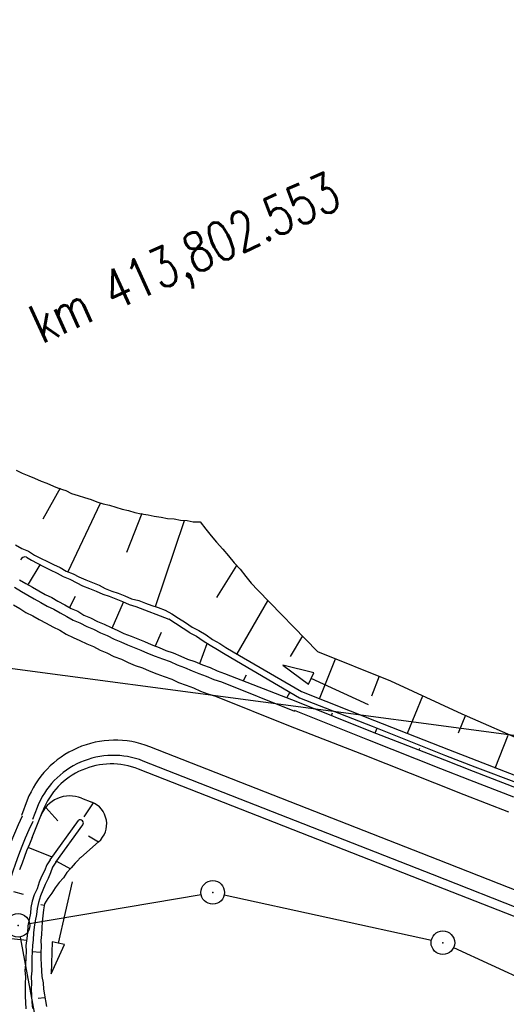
# Model space of a CAD drawing. Extents: x 447258 to 447844, y 441190 to 442763.
# Tile 36 of 123: x 447687 to 447718, y 441524 to 441587. Entities that reach past the tile are written whole.
import ezdxf

# ---------------------------------------------------------------- set-up
doc = ezdxf.new("R2010")
doc.units = 0
doc.header["$LTSCALE"] = 2
doc.header["$MEASUREMENT"] = 0
doc.linetypes.add('AUSGEZOGEN', pattern=[0])
doc.layers.get('0').update_dxf_attribs({"linetype": 'AUSGEZOGEN'})
for name, color, linetype in [('207-GRENZL', 8, 'AUSGEZOGEN'), ('207-GRENZP', 8, 'AUSGEZOGEN'), ('ACHSELEMENT', 1, 'AUSGEZOGEN'), ('DB-Wegboeschungen', 15, 'CONTINUOUS'), ('DB-Wege', 15, 'CONTINUOUS'), ('FBRTOP', 250, 'AUSGEZOGEN')]:
    doc.layers.add(name, color=color, linetype=linetype)
doc.styles.add('ROMANS', font='romans.shx', dxfattribs={"width": 0.8})

# ---------------------------------------------------------------- blocks, each defined once
blk = doc.blocks.new('GST')
at = {"color": 0}
blk.add_circle((0, 0), 0.75, dxfattribs=at)
blk.add_point((0, 0), dxfattribs=at)

msp = doc.modelspace()

# ---------------------------------------------------------------- linework, layer by layer
at = {"layer": '207-GRENZL'}
for p, q in [((447677.694, 441546.631), (447722.906, 441540.619)), ((447687.709, 441529.225), (447698.61, 441531.074)), ((447700.083, 441531.04), (447713.247, 441528.16)), ((447687.107, 441528.363), (447688.844, 441518.968)), ((447714.661, 441527.685), (447742.049, 441515.044))]:
    msp.add_line(p, q, dxfattribs=at)
at = {"layer": 'DB-Wegboeschungen', "linetype": 'Continuous'}
for p, q in [((447686.849, 441558.07), (447687.227, 441557.877)), ((447687.227, 441557.877), (447687.653, 441557.7)), ((447687.653, 441557.7), (447688.015, 441557.555)), ((447688.015, 441557.555), (447688.441, 441557.378)), ((447688.441, 441557.378), (447688.804, 441557.233)), ((447689.639, 441556.926), (447688.549, 441554.942)), ((447688.804, 441557.233), (447689.229, 441557.056)), ((447689.229, 441557.056), (447689.592, 441556.911)), ((447689.592, 441556.911), (447690.002, 441556.781)), ((447690.002, 441556.781), (447690.38, 441556.588)), ((447690.38, 441556.588), (447690.79, 441556.459)), ((447690.79, 441556.459), (447691.2, 441556.329)), ((447691.2, 441556.329), (447691.61, 441556.199)), ((447691.61, 441556.199), (447691.973, 441556.054)), ((447690.152, 441551.625), (447692.209, 441555.973)), ((447691.973, 441556.054), (447692.383, 441555.925)), ((447692.383, 441555.925), (447692.777, 441555.843)), ((447692.777, 441555.843), (447693.188, 441555.713)), ((447693.188, 441555.713), (447693.598, 441555.583)), ((447693.598, 441555.583), (447693.992, 441555.501)), ((447694.845, 441555.305), (447693.861, 441552.83)), ((447693.992, 441555.501), (447694.403, 441555.372)), ((447694.403, 441555.372), (447694.797, 441555.29)), ((447694.797, 441555.29), (447695.239, 441555.223)), ((447695.239, 441555.223), (447695.634, 441555.141)), ((447695.634, 441555.141), (447696.076, 441555.074)), ((447696.076, 441555.074), (447696.471, 441554.992)), ((447696.471, 441554.992), (447696.898, 441554.973)), ((447696.898, 441554.973), (447697.292, 441554.891)), ((447695.716, 441549.385), (447697.561, 441554.873)), ((447697.292, 441554.891), (447697.719, 441554.872)), ((447697.719, 441554.872), (447698.114, 441554.79)), ((447698.114, 441554.79), (447698.541, 441554.771)), ((447698.541, 441554.771), (447698.901, 441554.309)), ((447698.901, 441554.309), (447699.245, 441553.896)), ((447699.245, 441553.896), (447699.59, 441553.482)), ((447686.813, 441553.327), (447687.206, 441553.087)), ((447687.206, 441553.087), (447687.632, 441552.909)), ((447699.59, 441553.482), (447699.998, 441553.036)), ((447687.511, 441552.526), (447687.817, 441552.339)), ((447687.632, 441552.909), (447688.025, 441552.669)), ((447688.025, 441552.669), (447688.403, 441552.477)), ((447688.403, 441552.477), (447688.844, 441552.252)), ((447699.998, 441553.036), (447700.343, 441552.622)), ((447700.343, 441552.622), (447700.703, 441552.161)), ((447687.632, 441550.806), (447688.384, 441552.05)), ((447687.817, 441552.339), (447688.195, 441552.146)), ((447688.195, 441552.146), (447688.636, 441551.921)), ((447688.636, 441551.921), (447689.014, 441551.729)), ((447688.844, 441552.252), (447689.222, 441552.059)), ((447689.222, 441552.059), (447689.648, 441551.882)), ((447689.648, 441551.882), (447690.041, 441551.642)), ((447700.86, 441552.002), (447699.579, 441549.956)), ((447700.703, 441552.161), (447701.095, 441551.763)), ((447689.014, 441551.729), (447689.455, 441551.504)), ((447689.455, 441551.504), (447689.833, 441551.311)), ((447689.833, 441551.311), (447690.259, 441551.134)), ((447690.041, 441551.642), (447690.467, 441551.465)), ((447690.467, 441551.465), (447690.845, 441551.272)), ((447690.845, 441551.272), (447691.271, 441551.095)), ((447701.095, 441551.763), (447701.455, 441551.301)), ((447701.455, 441551.301), (447701.8, 441550.888)), ((447687.065, 441551.095), (447687.458, 441550.855)), ((447687.458, 441550.855), (447687.899, 441550.63)), ((447687.899, 441550.63), (447688.293, 441550.39)), ((447690.259, 441551.134), (447690.7, 441550.909)), ((447690.7, 441550.909), (447691.078, 441550.717)), ((447691.078, 441550.717), (447691.504, 441550.54)), ((447691.271, 441551.095), (447691.696, 441550.918)), ((447691.696, 441550.918), (447692.122, 441550.74)), ((447692.122, 441550.74), (447692.5, 441550.548)), ((447701.8, 441550.888), (447702.207, 441550.442)), ((447688.293, 441550.39), (447688.686, 441550.15)), ((447688.686, 441550.15), (447689.112, 441549.973)), ((447689.112, 441549.973), (447689.505, 441549.733)), ((447690.261, 441549.347), (447690.614, 441550.04)), ((447691.504, 441550.54), (447691.929, 441550.362)), ((447691.929, 441550.362), (447692.355, 441550.185)), ((447692.355, 441550.185), (447692.765, 441550.056)), ((447692.5, 441550.548), (447692.925, 441550.371)), ((447692.765, 441550.056), (447693.19, 441549.878)), ((447692.925, 441550.371), (447693.335, 441550.241)), ((447693.335, 441550.241), (447693.761, 441550.064)), ((447693.761, 441550.064), (447694.187, 441549.887)), ((447702.207, 441550.442), (447706.004, 441546.523)), ((447689.505, 441549.733), (447689.946, 441549.508)), ((447689.946, 441549.508), (447690.34, 441549.268)), ((447692.955, 441548.014), (447693.679, 441549.669)), ((447693.19, 441549.878), (447693.616, 441549.701)), ((447693.616, 441549.701), (447694.041, 441549.524)), ((447694.041, 441549.524), (447694.452, 441549.394)), ((447694.187, 441549.887), (447694.644, 441549.772)), ((447694.452, 441549.394), (447696.556, 441548.591)), ((447694.644, 441549.772), (447695.07, 441549.595)), ((447695.07, 441549.595), (447695.48, 441549.466)), ((447695.48, 441549.466), (447695.89, 441549.336)), ((447695.89, 441549.336), (447696.316, 441549.159)), ((447700.896, 441546.388), (447702.85, 441549.757)), ((447690.34, 441549.268), (447690.765, 441549.091)), ((447690.765, 441549.091), (447691.159, 441548.85)), ((447691.159, 441548.85), (447691.584, 441548.673)), ((447696.316, 441549.159), (447696.757, 441548.934)), ((447696.757, 441548.934), (447697.166, 441548.646)), ((447691.584, 441548.673), (447692.025, 441548.448)), ((447692.025, 441548.448), (447692.451, 441548.271)), ((447692.451, 441548.271), (447692.892, 441548.047)), ((447697.886, 441547.724), (447696.556, 441548.591)), ((447697.166, 441548.646), (447697.622, 441548.374)), ((447697.622, 441548.374), (447698.031, 441548.086)), ((447698.031, 441548.086), (447698.472, 441547.861)), ((447692.892, 441548.047), (447693.317, 441547.869)), ((447693.317, 441547.869), (447693.695, 441547.677)), ((447693.695, 441547.677), (447694.168, 441547.515)), ((447694.168, 441547.515), (447694.594, 441547.338)), ((447695.697, 441546.855), (447696.084, 441547.769)), ((447697.886, 441547.724), (447698.327, 441547.499)), ((447698.327, 441547.499), (447698.736, 441547.211)), ((447698.472, 441547.861), (447698.928, 441547.589)), ((447698.928, 441547.589), (447699.337, 441547.301)), ((447705.047, 441547.526), (447704.262, 441546.22)), ((447694.594, 441547.338), (447695.02, 441547.161)), ((447695.02, 441547.161), (447695.445, 441546.983)), ((447695.445, 441546.983), (447695.934, 441546.774)), ((447698.519, 441545.774), (447699.003, 441547.035)), ((447698.736, 441547.211), (447699.192, 441546.939)), ((447699.192, 441546.939), (447699.649, 441546.667)), ((447699.337, 441547.301), (447699.794, 441547.029)), ((447699.794, 441547.029), (447700.187, 441546.789)), ((447695.934, 441546.774), (447696.359, 441546.597)), ((447696.359, 441546.597), (447696.832, 441546.435)), ((447696.832, 441546.435), (447697.321, 441546.226)), ((447697.321, 441546.226), (447697.746, 441546.049)), ((447699.649, 441546.667), (447700.042, 441546.426)), ((447700.042, 441546.426), (447700.499, 441546.154)), ((447700.187, 441546.789), (447700.644, 441546.517)), ((447700.644, 441546.517), (447704.988, 441543.985)), ((447706.004, 441546.523), (447710.654, 441544.669)), ((447697.746, 441546.049), (447698.22, 441545.887)), ((447698.22, 441545.887), (447698.708, 441545.678)), ((447698.708, 441545.678), (447699.181, 441545.516)), ((447700.499, 441546.154), (447704.859, 441543.575)), ((447705.78, 441545.178), (447703.796, 441545.65)), ((447703.796, 441545.65), (447705.446, 441544.451)), ((447706.139, 441543.518), (447707.155, 441546.056)), ((447699.181, 441545.516), (447699.622, 441545.291)), ((447699.622, 441545.291), (447700.095, 441545.129)), ((447700.095, 441545.129), (447704.73, 441543.323)), ((447701.294, 441544.677), (447701.486, 441545.055)), ((447705.613, 441544.815), (447705.78, 441545.178)), ((447709.929, 441544.959), (447709.445, 441543.698)), ((447705.446, 441544.451), (447705.613, 441544.815)), ((447709.247, 441543.143), (447705.613, 441544.815)), ((447710.654, 441544.669), (447715.176, 441542.563)), ((447704.068, 441543.581), (447704.261, 441543.959)), ((447704.988, 441543.985), (447709.639, 441542.131)), ((447711.736, 441541.34), (447712.702, 441543.705)), ((447704.73, 441543.323), (447709.381, 441541.469)), ((447704.859, 441543.575), (447709.494, 441541.769)), ((447706.906, 441542.452), (447706.954, 441542.626)), ((447715.413, 441542.482), (447714.945, 441541.332)), ((447715.176, 441542.563), (447719.778, 441540.536)), ((447709.639, 441542.131), (447714.336, 441540.293)), ((447709.381, 441541.469), (447714.078, 441539.63)), ((447709.494, 441541.769), (447714.144, 441539.915)), ((447709.68, 441541.356), (447709.793, 441541.656)), ((447717.3, 441539.1), (447718.138, 441541.212)), ((447712.455, 441540.26), (447712.519, 441540.386)), ((447714.144, 441539.915), (447716.009, 441539.201)), ((447714.336, 441540.293), (447718.971, 441538.486)), ((447714.078, 441539.63), (447715.899, 441538.921)), ((447713.114, 441531.793), (447694.633, 441539.053)), ((447715.899, 441538.921), (447718.713, 441537.824)), ((447716.009, 441539.201), (447718.826, 441538.124)), ((447691.006, 441537.199), (447691.657, 441536.943)), ((447691.738, 441536.909), (447691.159, 441536.007)), ((447687.872, 441534.692), (447688.539, 441536.393)), ((447688.732, 441536.613), (447689.51, 441535.746)), ((447689.015, 441533.276), (447690.814, 441535.784)), ((447689.378, 441533.131), (447691.088, 441535.501)), ((447687.695, 441534.267), (447687.518, 441533.841)), ((447687.872, 441534.692), (447687.695, 441534.267)), ((447690.968, 441533.432), (447692.095, 441534.419)), ((447692.08, 441534.406), (447691.447, 441534.78)), ((447687.518, 441533.841), (447687.372, 441533.479)), ((447687.598, 441534.078), (447689.112, 441533.465)), ((447687.243, 441533.069), (447687.066, 441532.643)), ((447687.372, 441533.479), (447687.243, 441533.069)), ((447689.015, 441533.276), (447688.807, 441532.946)), ((447689.378, 441533.131), (447689.17, 441532.801)), ((447689.41, 441533.194), (447689.378, 441533.131)), ((447689.41, 441533.194), (447690.308, 441532.697)), ((447690.611, 441533.058), (447690.34, 441532.76)), ((447690.805, 441533.272), (447690.611, 441533.058)), ((447688.662, 441532.583), (447688.47, 441532.205)), ((447688.807, 441532.946), (447688.662, 441532.583)), ((447689.025, 441532.438), (447688.88, 441532.076)), ((447689.17, 441532.801), (447689.025, 441532.438)), ((447690.069, 441532.462), (447689.86, 441532.131)), ((447690.34, 441532.76), (447690.069, 441532.462)), ((447688.324, 441531.843), (447688.195, 441531.433)), ((447688.47, 441532.205), (447688.324, 441531.843)), ((447688.88, 441532.076), (447688.687, 441531.698)), ((447689.589, 441531.833), (447689.334, 441531.487)), ((447690.404, 441531.87), (447689.525, 441527.967)), ((447689.86, 441532.131), (447689.589, 441531.833)), ((447720.531, 441528.879), (447713.114, 441531.793)), ((447686.676, 441531.254), (447687.307, 441531.092)), ((447688.195, 441531.433), (447688.002, 441531.055)), ((447688.542, 441531.335), (447688.397, 441530.973)), ((447688.687, 441531.698), (447688.542, 441531.335)), ((447689.126, 441531.157), (447688.87, 441530.811)), ((447689.334, 441531.487), (447689.126, 441531.157)), ((447687.873, 441530.644), (447687.79, 441530.25)), ((447688.002, 441531.055), (447687.873, 441530.644)), ((447688.267, 441530.562), (447688.185, 441530.168)), ((447688.397, 441530.973), (447688.267, 441530.562)), ((447688.87, 441530.811), (447688.662, 441530.48)), ((447687.79, 441530.25), (447687.756, 441529.871)), ((447688.185, 441530.168), (447688.151, 441529.788)), ((447688.645, 441530.37), (447688.424, 441530.403)), ((447688.58, 441530.086), (447688.545, 441529.706)), ((447688.662, 441530.48), (447688.58, 441530.086)), ((447687.674, 441529.476), (447687.592, 441529.081)), ((447687.756, 441529.871), (447687.674, 441529.476)), ((447688.069, 441529.394), (447687.986, 441528.999)), ((447688.151, 441529.788), (447688.069, 441529.394)), ((447688.511, 441529.327), (447688.476, 441528.948)), ((447688.545, 441529.706), (447688.511, 441529.327)), ((447687.573, 441528.654), (447687.538, 441528.275)), ((447687.592, 441529.081), (447687.573, 441528.654)), ((447687.986, 441528.999), (447687.952, 441528.62)), ((447688.476, 441528.948), (447688.457, 441528.521)), ((447686.163, 441528.302), (447687.522, 441528.165)), ((447687.538, 441528.275), (447687.472, 441527.833)), ((447687.933, 441528.193), (447687.898, 441527.814)), ((447687.952, 441528.62), (447687.933, 441528.193)), ((447688.457, 441528.521), (447688.423, 441528.142)), ((447688.423, 441528.142), (447688.436, 441527.778)), ((447689.135, 441528.055), (447689.085, 441526.016)), ((447689.525, 441527.967), (447689.135, 441528.055)), ((447687.485, 441527.469), (447687.466, 441527.042)), ((447687.472, 441527.833), (447687.485, 441527.469)), ((447687.864, 441527.435), (447687.845, 441527.008)), ((447687.898, 441527.814), (447687.864, 441527.435)), ((447687.864, 441527.435), (447688.401, 441527.399)), ((447688.436, 441527.778), (447688.417, 441527.351)), ((447689.085, 441526.016), (447689.915, 441527.879)), ((447689.915, 441527.879), (447689.525, 441527.967)), ((447687.466, 441527.042), (447687.446, 441526.616)), ((447687.845, 441527.008), (447687.858, 441526.644)), ((447688.417, 441527.351), (447688.43, 441526.988)), ((447688.43, 441526.988), (447688.443, 441526.624)), ((447687.446, 441526.616), (447687.412, 441526.236)), ((447687.412, 441526.236), (447687.44, 441525.825)), ((447687.839, 441526.217), (447687.804, 441525.838)), ((447687.858, 441526.644), (447687.839, 441526.217)), ((447688.443, 441526.624), (447688.471, 441526.213)), ((447688.471, 441526.213), (447688.484, 441525.849)), ((447687.44, 441525.825), (447687.421, 441525.398)), ((447687.804, 441525.838), (447687.833, 441525.427)), ((447688.484, 441525.849), (447688.56, 441525.453)), ((447687.434, 441525.035), (447687.415, 441524.608)), ((447687.421, 441525.398), (447687.434, 441525.035)), ((447687.833, 441525.427), (447687.798, 441525.048)), ((447687.798, 441525.048), (447687.827, 441524.636)), ((447688.56, 441525.453), (447688.589, 441525.042)), ((447688.589, 441525.042), (447688.649, 441524.693)), ((447687.415, 441524.608), (447687.444, 441524.196)), ((447687.827, 441524.636), (447687.855, 441524.225)), ((447688.663, 441524.488), (447688.252, 441524.459)), ((447688.649, 441524.693), (447688.725, 441524.297)), ((447688.725, 441524.297), (447688.786, 441523.949)), ((447687.444, 441524.196), (447687.472, 441523.785)), ((447687.855, 441524.225), (447687.884, 441523.814))]:
    msp.add_line(p, q, dxfattribs=at)
for centre, major_axis, start_param, end_param in [((447687.408, 441552.244), (-0.212, 0.212), -1.133624, 0.402585), ((447692.915, 441534.678), (-3.323, 3.323), -1.159725, 0.411811), ((447690.273, 441535.339), (-1.414, 1.414), -1.160554, 0.411811), ((447691.107, 441535.548), (-1.061, 1.061), 3.07535, 5.122631), ((447690.926, 441535.618), (-0.141, 0.141), 3.302017, 6.08786), ((447692.285, 441531.927), (1.414, 1.414), 1.504553, 1.618522)]:
    msp.add_ellipse(centre, major_axis=major_axis, ratio=1, start_param=start_param, end_param=end_param, dxfattribs=at)
at = {"layer": 'DB-Wege', "linetype": 'Continuous'}
for p, q in [((447686.745, 441550.623), (447687.201, 441550.351)), ((447687.201, 441550.351), (447687.595, 441550.111)), ((447687.595, 441550.111), (447687.988, 441549.871)), ((447686.689, 441549.501), (447687.082, 441549.261)), ((447687.988, 441549.871), (447688.429, 441549.646)), ((447688.429, 441549.646), (447688.823, 441549.406)), ((447688.823, 441549.406), (447689.248, 441549.229)), ((447687.082, 441549.261), (447687.476, 441549.021)), ((447687.476, 441549.021), (447687.917, 441548.796)), ((447687.917, 441548.796), (447688.31, 441548.556)), ((447689.248, 441549.229), (447689.642, 441548.988)), ((447689.642, 441548.988), (447690.083, 441548.764)), ((447690.083, 441548.764), (447690.476, 441548.524)), ((447688.31, 441548.556), (447688.751, 441548.331)), ((447688.751, 441548.331), (447689.192, 441548.106)), ((447689.192, 441548.106), (447689.633, 441547.882)), ((447690.476, 441548.524), (447690.902, 441548.346)), ((447690.902, 441548.346), (447691.343, 441548.122)), ((447691.343, 441548.122), (447691.768, 441547.944)), ((447689.633, 441547.882), (447690.027, 441547.641)), ((447690.027, 441547.641), (447690.468, 441547.417)), ((447691.768, 441547.944), (447692.209, 441547.72)), ((447692.209, 441547.72), (447692.635, 441547.542)), ((447692.635, 441547.542), (447693.076, 441547.318)), ((447690.468, 441547.417), (447690.893, 441547.24)), ((447690.893, 441547.24), (447691.334, 441547.015)), ((447691.334, 441547.015), (447691.76, 441546.838)), ((447691.76, 441546.838), (447692.201, 441546.613)), ((447693.076, 441547.318), (447693.501, 441547.141)), ((447693.501, 441547.141), (447693.927, 441546.963)), ((447693.927, 441546.963), (447694.353, 441546.786)), ((447692.201, 441546.613), (447692.626, 441546.436)), ((447692.626, 441546.436), (447693.067, 441546.211)), ((447693.067, 441546.211), (447693.541, 441546.049)), ((447694.353, 441546.786), (447694.778, 441546.609)), ((447694.778, 441546.609), (447695.204, 441546.432)), ((447695.204, 441546.432), (447695.692, 441546.223)), ((447695.692, 441546.223), (447696.165, 441546.061)), ((447693.541, 441546.049), (447693.981, 441545.824)), ((447693.981, 441545.824), (447694.407, 441545.647)), ((447694.407, 441545.647), (447694.88, 441545.486)), ((447696.165, 441546.061), (447696.638, 441545.899)), ((447696.638, 441545.899), (447697.079, 441545.674)), ((447697.079, 441545.674), (447697.553, 441545.513)), ((447694.88, 441545.486), (447695.306, 441545.308)), ((447695.306, 441545.308), (447695.794, 441545.099)), ((447695.794, 441545.099), (447696.267, 441544.937)), ((447696.267, 441544.937), (447696.741, 441544.776)), ((447697.553, 441545.513), (447698.041, 441545.303)), ((447698.041, 441545.303), (447698.467, 441545.126)), ((447698.467, 441545.126), (447698.94, 441544.964)), ((447698.94, 441544.964), (447699.428, 441544.755)), ((447696.741, 441544.776), (447697.182, 441544.551)), ((447697.182, 441544.551), (447697.655, 441544.389)), ((447697.655, 441544.389), (447698.128, 441544.227)), ((447699.428, 441544.755), (447699.902, 441544.593)), ((447699.902, 441544.593), (447704.552, 441542.739)), ((447698.128, 441544.227), (447698.569, 441544.003)), ((447698.569, 441544.003), (447699.042, 441543.841)), ((447699.042, 441543.841), (447699.515, 441543.679)), ((447699.515, 441543.679), (447704.165, 441541.825)), ((447704.536, 441542.787), (447704.552, 441542.739)), ((447704.536, 441542.787), (447709.187, 441540.933)), ((447704.165, 441541.825), (447708.8, 441540.019)), ((447709.187, 441540.933), (447713.837, 441539.079)), ((447713.689, 441533.264), (447695.34, 441540.473)), ((447708.8, 441540.019), (447713.451, 441538.165)), ((447713.325, 441532.333), (447694.928, 441539.56)), ((447713.837, 441539.079), (447715.68, 441538.361)), ((447713.451, 441538.165), (447715.318, 441537.434)), ((447715.68, 441538.361), (447718.472, 441537.272)), ((447715.318, 441537.434), (447718.148, 441536.326)), ((447687.553, 441537.061), (447687.181, 441536.102)), ((447688.18, 441536.603), (447687.88, 441535.831)), ((447721.109, 441530.349), (447713.689, 441533.264)), ((447720.743, 441529.418), (447713.325, 441532.333))]:
    msp.add_line(p, q, dxfattribs=at)
for centre, major_axis, start_param, end_param in [((447693.146, 441534.888), (-4.243, 4.243), -1.159725, 0.41491), ((447693.027, 441534.72), (-3.677, 3.677), -1.159725, 0.41491), ((447707.718, 441525.898), (-6.06, 22.032), 0.842384, 1.675289), ((447707.718, 441525.898), (-5.807, 21.323), 0.844928, 1.677833)]:
    msp.add_ellipse(centre, major_axis=major_axis, ratio=1, start_param=start_param, end_param=end_param, dxfattribs=at)
at = {"layer": 'FBRTOP'}
msp.add_lwpolyline([(447596.796, 441597.663, 0.001559), (447601.461, 441586.168, 0.001554), (447606.816, 441573.203, 0.002025), (447610.996, 441563.287, 0.001093), (447616.906, 441549.506, 0.001666), (447620.835, 441540.483, 0.000011), (447621.788, 441538.315, 0.000206), (447621.839, 441538.198, 0.000001), (447626.135, 441528.445, 0.000001), (447630.882, 441517.668), (447640.959, 441494.789), (447651.036, 441471.91), (447661.113, 441449.031), (447671.19, 441426.152), (447679.869, 441406.447, -0.000188), (447679.975, 441406.205, -0.000015), (447681.295, 441403.204, -0.001781), (447685.209, 441394.21, -0.001137), (447691.256, 441380.093, -0.001972), (447695.572, 441369.84, -0.001557), (447700.946, 441356.817, -0.001551), (447705.677, 441345.148, -0.001548), (447710.345, 441333.425, -0.001549), (447714.941, 441321.673, -0.001552)], format="xyb", dxfattribs=at)

# ---------------------------------------------------------------- block references
at = {"layer": '207-GRENZP', "rotation": 285.3280982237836}
for p in [(447699.35, 441531.2), (447686.97, 441529.1), (447713.98, 441527.999)]:
    msp.add_blockref('GST', p, dxfattribs=at)

# ---------------------------------------------------------------- texts
at = {"layer": 'ACHSELEMENT', "style": 'ROMANS', "width": 0.75}
msp.add_text('km 413,802.553', height=2.5, rotation=24.53381, dxfattribs=at).set_placement((447688.481, 441566.077))

doc.saveas('drawing.dxf')
